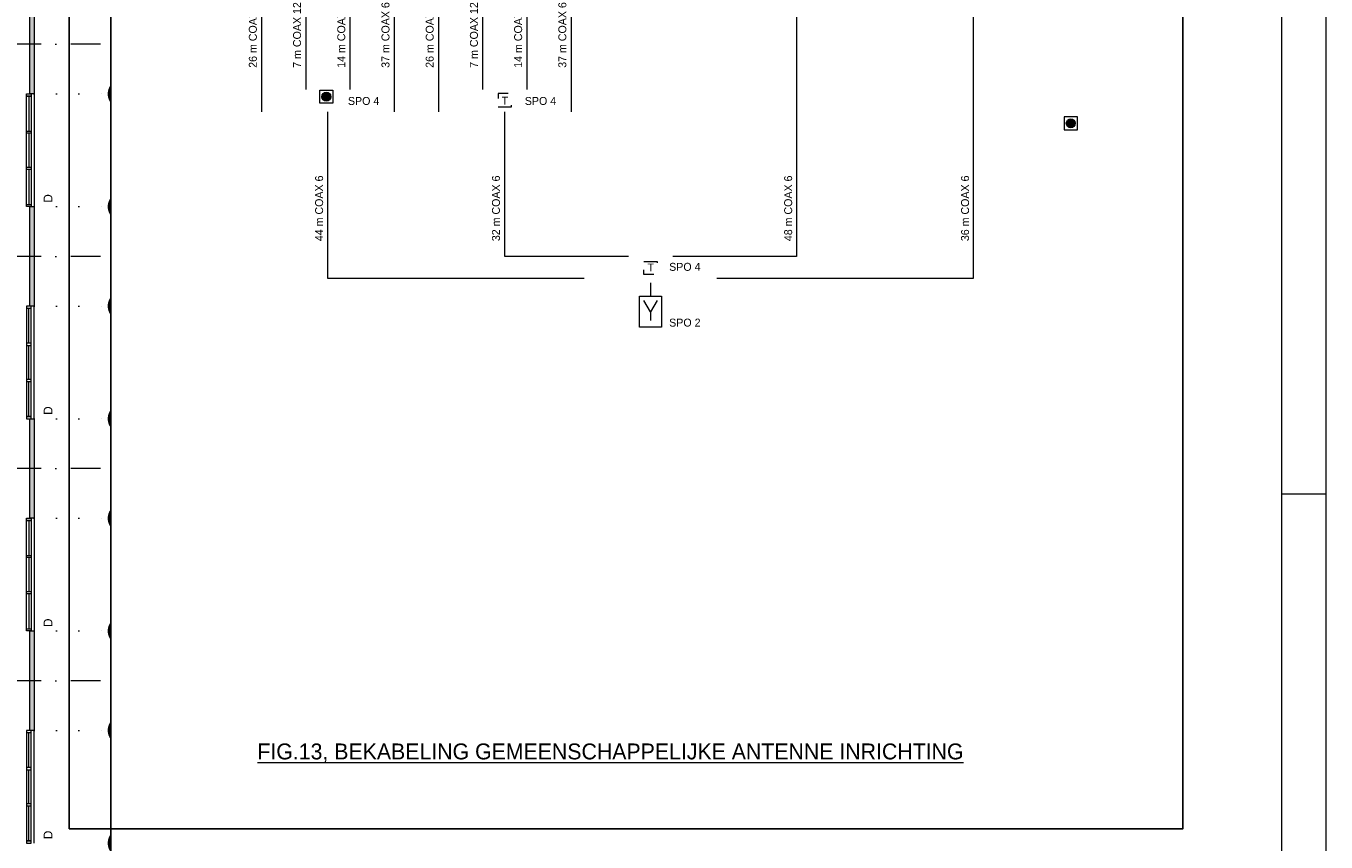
# Model space of a CAD drawing. Header units: millimetres. Extents: x 0 to 84100, y 0 to 59400.
# Tile 38 of 39: x 54700 to 84100, y 21826 to 40288. Entities that reach past the tile are written whole.
import ezdxf
from ezdxf.enums import TextEntityAlignment as Align
from ezdxf.xclip import XClip

# ---------------------------------------------------------------- set-up
doc = ezdxf.new("R2010")
doc.units = ezdxf.units.MM
doc.header["$PDMODE"] = 3
doc.header["$PDSIZE"] = 1
for name, pattern in [('DGN1', [504.6, 0, -504.6]), ('DGN2', [672.8, 336.4, -336.4]), ('DGN4', [1345.6, 672.8, -336.4, 0, -336.4])]:
    doc.linetypes.add(name, pattern=pattern)
for name, color, linetype in [('16', 7, 'Continuous'), ('29', 7, 'Continuous'), ('30', 7, 'Continuous'), ('32', 7, 'Continuous'), ('48', 7, 'Continuous'), ('56', 7, 'Continuous'), ('58', 7, 'Continuous'), ('KADER', 7, 'Continuous'), ('TRAP', 7, 'Continuous')]:
    doc.layers.add(name, color=color, linetype=linetype)
doc.styles.add('dgn000', font='dgn000.shx')
doc.styles.add('dgn001', font='dgn001.shx')
doc.styles.add('dgn003', font='dgn003.shx')
doc.styles.get("Standard").update_dxf_attribs({"font": 'arial.ttf'})
doc.dimstyles.get("Standard").update_dxf_attribs({"dimtxt": 0.18, "dimasz": 0.18, "dimexe": 0.18, "dimexo": 0.0625, "dimgap": 0.09, "dimtad": 0, "dimtih": 1, "dimtoh": 1, "dimdec": 4, "dimzin": 0, "dimdsep": 46, "dimtxsty": 'Standard', "dimcen": 0.09, "dimadec": 0, "dimazin": 0, "dimtfac": 1, "dimtdec": 4, "dimtofl": 0, "dimtmove": 0, "dimatfit": 3, "dimfxl": 1, "dimtolj": 1, "dimtzin": 0, "dimarcsym": 0})

# ---------------------------------------------------------------- blocks, each defined once
blk = doc.blocks.new('A1')
at = {"layer": 'KADER', "color": 1, "linetype": 'Continuous', "lineweight": 0}
for p, q in [((84100, 0), (84100, 59400)), ((83100, 29700), (84100, 29700))]:
    blk.add_line(p, q, dxfattribs=at)
at = {"layer": 'KADER', "color": 5, "linetype": 'Continuous', "lineweight": 0, "flags": 128}
blk.add_lwpolyline([(1000, 1000), (83100, 1000), (83100, 58400), (1000, 58400), (1000, 1000)], dxfattribs=at)
blk = doc.blocks.new('_DotSmall')
at = {"color": 0, "linetype": 'ByBlock', "const_width": 0.5}
blk.add_lwpolyline([(-0.0625, 0, 1), (0.0625, 0, 1)], format="xyb", close=True, dxfattribs=at)
blk = doc.blocks.new('*D19333')
at = {"layer": '58', "color": 3, "linetype": 'Continuous', "lineweight": 0, "transparency": 16777216}
for p, q in [((52064.76, 33017.77), (52064.76, 32292.77)), ((52064.76, 30767.77), (52064.76, 31492.77))]:
    blk.add_line(p, q, dxfattribs=at)
at = {"layer": 'Defpoints', "color": 0, "linetype": 'Continuous', "transparency": 16777216}
for p in [(50064.76, 33017.77), (52064.76, 33017.77), (50064.76, 30767.77)]:
    blk.add_point(p, dxfattribs=at)
at = {"layer": '58', "color": 3, "linetype": 'Continuous', "lineweight": 0, "transparency": 16777216, "xscale": 1080, "yscale": 1080, "zscale": 1080}
for p, rotation in [((52064.76, 33017.77), 90), ((52064.76, 30767.77), 270)]:
    blk.add_blockref('_DotSmall', p, dxfattribs=dict(at, rotation=rotation))
at = {"layer": '58', "color": 3, "linetype": 'Continuous', "lineweight": 0, "transparency": 16777216, "insert": (52064.76, 31892.77), "char_height": 200, "attachment_point": 5, "rotation": 270, "style": 'dgn003'}
blk.add_mtext('\\A1;2250', dxfattribs=at)
blk = doc.blocks.new('*D19334')
at = {"layer": '58', "color": 3, "linetype": 'Continuous', "lineweight": 0, "transparency": 16777216}
for p, q in [((52064.76, 30767.77), (52064.76, 29892.77)), ((52064.76, 28217.77), (52064.76, 29092.77))]:
    blk.add_line(p, q, dxfattribs=at)
at = {"layer": 'Defpoints', "color": 0, "linetype": 'Continuous', "transparency": 16777216}
for p in [(50064.76, 30767.77), (52064.76, 30767.77), (50064.76, 28217.77)]:
    blk.add_point(p, dxfattribs=at)
at = {"layer": '58', "color": 3, "linetype": 'Continuous', "lineweight": 0, "transparency": 16777216, "xscale": 1080, "yscale": 1080, "zscale": 1080}
for p, rotation in [((52064.76, 30767.77), 90), ((52064.76, 28217.77), 270)]:
    blk.add_blockref('_DotSmall', p, dxfattribs=dict(at, rotation=rotation))
at = {"layer": '58', "color": 3, "linetype": 'Continuous', "lineweight": 0, "transparency": 16777216, "insert": (52064.76, 29492.77), "char_height": 200, "attachment_point": 5, "rotation": 270, "style": 'dgn003'}
blk.add_mtext('\\A1;2550', dxfattribs=at)
blk = doc.blocks.new('*D19335')
at = {"layer": '58', "color": 3, "linetype": 'Continuous', "lineweight": 0, "transparency": 16777216}
for p, q in [((52064.76, 28217.77), (52064.76, 27492.77)), ((52064.76, 25967.77), (52064.76, 26692.77))]:
    blk.add_line(p, q, dxfattribs=at)
at = {"layer": 'Defpoints', "color": 0, "linetype": 'Continuous', "transparency": 16777216}
for p in [(50064.76, 28217.77), (52064.76, 28217.77), (50064.76, 25967.77)]:
    blk.add_point(p, dxfattribs=at)
at = {"layer": '58', "color": 3, "linetype": 'Continuous', "lineweight": 0, "transparency": 16777216, "xscale": 1080, "yscale": 1080, "zscale": 1080}
for p, rotation in [((52064.76, 28217.77), 90), ((52064.76, 25967.77), 270)]:
    blk.add_blockref('_DotSmall', p, dxfattribs=dict(at, rotation=rotation))
at = {"layer": '58', "color": 3, "linetype": 'Continuous', "lineweight": 0, "transparency": 16777216, "insert": (52064.76, 27092.77), "char_height": 200, "attachment_point": 5, "rotation": 270, "style": 'dgn003'}
blk.add_mtext('\\A1;2250', dxfattribs=at)
blk = doc.blocks.new('*D19336')
at = {"layer": '58', "color": 3, "linetype": 'Continuous', "lineweight": 0, "transparency": 16777216}
for p, q in [((52064.76, 25967.77), (52064.76, 25092.77)), ((52064.76, 23417.77), (52064.76, 24292.77))]:
    blk.add_line(p, q, dxfattribs=at)
at = {"layer": 'Defpoints', "color": 0, "linetype": 'Continuous', "transparency": 16777216}
for p in [(50064.76, 25967.77), (50064.76, 23417.77), (52064.76, 23417.77)]:
    blk.add_point(p, dxfattribs=at)
at = {"layer": '58', "color": 3, "linetype": 'Continuous', "lineweight": 0, "transparency": 16777216, "xscale": 1080, "yscale": 1080, "zscale": 1080}
for p, rotation in [((52064.76, 25967.77), 90), ((52064.76, 23417.77), 270)]:
    blk.add_blockref('_DotSmall', p, dxfattribs=dict(at, rotation=rotation))
at = {"layer": '58', "color": 3, "linetype": 'Continuous', "lineweight": 0, "transparency": 16777216, "insert": (52064.76, 24692.77), "char_height": 200, "attachment_point": 5, "rotation": 90, "style": 'dgn003'}
blk.add_mtext('\\A1;2550', dxfattribs=at)
blk = doc.blocks.new('*D19337')
at = {"layer": '58', "color": 3, "linetype": 'Continuous', "lineweight": 0, "transparency": 16777216}
for p, q in [((52064.76, 23417.77), (52064.76, 22692.77)), ((52064.76, 21167.77), (52064.76, 21892.77))]:
    blk.add_line(p, q, dxfattribs=at)
at = {"layer": 'Defpoints', "color": 0, "linetype": 'Continuous', "transparency": 16777216}
for p in [(50064.76, 23417.77), (52064.76, 23417.77), (50064.76, 21167.77)]:
    blk.add_point(p, dxfattribs=at)
at = {"layer": '58', "color": 3, "linetype": 'Continuous', "lineweight": 0, "transparency": 16777216, "xscale": 1080, "yscale": 1080, "zscale": 1080}
for p, rotation in [((52064.76, 23417.77), 90), ((52064.76, 21167.77), 270)]:
    blk.add_blockref('_DotSmall', p, dxfattribs=dict(at, rotation=rotation))
at = {"layer": '58', "color": 3, "linetype": 'Continuous', "lineweight": 0, "transparency": 16777216, "insert": (52064.76, 22292.77), "char_height": 200, "attachment_point": 5, "rotation": 270, "style": 'dgn003'}
blk.add_mtext('\\A1;2250', dxfattribs=at)
blk = doc.blocks.new('*D19338')
at = {"layer": '58', "color": 3, "linetype": 'Continuous', "lineweight": 0, "transparency": 16777216}
for p, q in [((52064.76, 21167.77), (52064.76, 20292.77)), ((52064.76, 18617.77), (52064.76, 19492.77))]:
    blk.add_line(p, q, dxfattribs=at)
at = {"layer": 'Defpoints', "color": 0, "linetype": 'Continuous', "transparency": 16777216}
for p in [(50064.76, 21167.77), (52064.76, 21167.77), (50064.76, 18617.77)]:
    blk.add_point(p, dxfattribs=at)
at = {"layer": '58', "color": 3, "linetype": 'Continuous', "lineweight": 0, "transparency": 16777216, "xscale": 1080, "yscale": 1080, "zscale": 1080}
for p, rotation in [((52064.76, 21167.77), 90), ((52064.76, 18617.77), 270)]:
    blk.add_blockref('_DotSmall', p, dxfattribs=dict(at, rotation=rotation))
at = {"layer": '58', "color": 3, "linetype": 'Continuous', "lineweight": 0, "transparency": 16777216, "insert": (52064.76, 19892.77), "char_height": 200, "attachment_point": 5, "rotation": 270, "style": 'dgn003'}
blk.add_mtext('\\A1;2550', dxfattribs=at)
blk = doc.blocks.new('*D19339')
at = {"layer": '58', "color": 3, "linetype": 'Continuous', "lineweight": 0, "transparency": 16777216}
for p, q in [((52064.76, 18617.77), (52064.76, 17892.77)), ((52064.76, 16367.77), (52064.76, 17092.77))]:
    blk.add_line(p, q, dxfattribs=at)
at = {"layer": 'Defpoints', "color": 0, "linetype": 'Continuous', "transparency": 16777216}
for p in [(50064.76, 18617.77), (52064.76, 18617.77), (50064.76, 16367.77)]:
    blk.add_point(p, dxfattribs=at)
at = {"layer": '58', "color": 3, "linetype": 'Continuous', "lineweight": 0, "transparency": 16777216, "xscale": 1080, "yscale": 1080, "zscale": 1080}
for p, rotation in [((52064.76, 18617.77), 90), ((52064.76, 16367.77), 270)]:
    blk.add_blockref('_DotSmall', p, dxfattribs=dict(at, rotation=rotation))
at = {"layer": '58', "color": 3, "linetype": 'Continuous', "lineweight": 0, "transparency": 16777216, "insert": (52064.76, 17492.77), "char_height": 200, "attachment_point": 5, "rotation": 270, "style": 'dgn003'}
blk.add_mtext('\\A1;2250', dxfattribs=at)
blk = doc.blocks.new('*D19340')
at = {"layer": '58', "color": 3, "linetype": 'Continuous', "lineweight": 0, "transparency": 16777216}
for p, q in [((52064.76, 16367.77), (52064.76, 15492.77)), ((52064.76, 13817.77), (52064.76, 14692.77))]:
    blk.add_line(p, q, dxfattribs=at)
at = {"layer": 'Defpoints', "color": 0, "linetype": 'Continuous', "transparency": 16777216}
for p in [(50064.76, 16367.77), (50064.76, 13817.77), (52064.76, 13817.77)]:
    blk.add_point(p, dxfattribs=at)
at = {"layer": '58', "color": 3, "linetype": 'Continuous', "lineweight": 0, "transparency": 16777216, "xscale": 1080, "yscale": 1080, "zscale": 1080}
for p, rotation in [((52064.76, 16367.77), 90), ((52064.76, 13817.77), 270)]:
    blk.add_blockref('_DotSmall', p, dxfattribs=dict(at, rotation=rotation))
at = {"layer": '58', "color": 3, "linetype": 'Continuous', "lineweight": 0, "transparency": 16777216, "insert": (52064.76, 15092.77), "char_height": 200, "attachment_point": 5, "rotation": 90, "style": 'dgn003'}
blk.add_mtext('\\A1;2550', dxfattribs=at)
blk = doc.blocks.new('*D19341')
at = {"layer": '58', "color": 3, "linetype": 'Continuous', "lineweight": 0, "transparency": 16777216}
for p, q in [((52064.76, 13817.77), (52064.76, 13092.77)), ((52064.76, 11567.77), (52064.76, 12292.77))]:
    blk.add_line(p, q, dxfattribs=at)
at = {"layer": 'Defpoints', "color": 0, "linetype": 'Continuous', "transparency": 16777216}
for p in [(50064.76, 13817.77), (52064.76, 13817.77), (50064.76, 11567.77)]:
    blk.add_point(p, dxfattribs=at)
at = {"layer": '58', "color": 3, "linetype": 'Continuous', "lineweight": 0, "transparency": 16777216, "xscale": 1080, "yscale": 1080, "zscale": 1080}
for p, rotation in [((52064.76, 13817.77), 90), ((52064.76, 11567.77), 270)]:
    blk.add_blockref('_DotSmall', p, dxfattribs=dict(at, rotation=rotation))
at = {"layer": '58', "color": 3, "linetype": 'Continuous', "lineweight": 0, "transparency": 16777216, "insert": (52064.76, 12692.77), "char_height": 200, "attachment_point": 5, "rotation": 270, "style": 'dgn003'}
blk.add_mtext('\\A1;2250', dxfattribs=at)
blk = doc.blocks.new('AnonymousCell')
at = {"layer": 'TRAP', "color": 1, "linetype": 'DGN2', "lineweight": 0, "flags": 128}
blk.add_lwpolyline([(-150, -139), (150, -139), (150, 161), (-150, 161), (-150, -139)], dxfattribs=at)
at = {"layer": 'TRAP', "color": 1, "linetype": 'DGN2', "lineweight": 0, "style": 'dgn001'}
blk.add_text('T', height=180, dxfattribs=at).set_placement((-68.01, -90))
blk = doc.blocks.new('EAD0')
at = {"layer": '29'}
h = blk.add_hatch(color=3, dxfattribs=at)
edge = h.paths.add_edge_path()
edge.add_arc((0, 0), 100, 0, 360)
at = {"layer": '29', "color": 3, "linetype": 'Continuous', "lineweight": 0}
blk.add_circle((0, 0), 100, dxfattribs=at)
blk = doc.blocks.new('AnonymousCell1')
at = {"layer": '29', "color": 1, "linetype": 'Continuous', "lineweight": 0, "flags": 128}
blk.add_lwpolyline([(-184, -240), (116, -240), (116, 60), (-184, 60), (-184, -240)], dxfattribs=at)
at = {"color": 1, "linetype": 'Continuous', "lineweight": 0}
blk.add_blockref('EAD0', (-34, -90), dxfattribs=at)
blk = doc.blocks.new('EAD01')
at = {"layer": '29'}
h = blk.add_hatch(color=3, dxfattribs=at)
edge = h.paths.add_edge_path()
edge.add_arc((0, 0), 100, 0, 360)
at = {"layer": '29', "color": 3, "linetype": 'Continuous', "lineweight": 0}
blk.add_circle((0, 0), 100, dxfattribs=at)
blk = doc.blocks.new('AnonymousCell2')
at = {"layer": '29', "color": 1, "linetype": 'Continuous', "lineweight": 0, "flags": 128}
blk.add_lwpolyline([(-184, 240), (116, 240), (116, -60), (-184, -60), (-184, 240)], dxfattribs=at)
at = {"color": 1, "linetype": 'Continuous', "lineweight": 0}
blk.add_blockref('EAD01', (-34, 90), dxfattribs=at)
blk = doc.blocks.new('AnonymousCell3')
at = {"layer": 'TRAP', "color": 1, "linetype": 'DGN2', "lineweight": 0, "flags": 128}
blk.add_lwpolyline([(-150, -139), (150, -139), (150, 161), (-150, 161), (-150, -139)], dxfattribs=at)
at = {"layer": 'TRAP', "color": 1, "linetype": 'DGN2', "lineweight": 0, "style": 'dgn001'}
blk.add_text('T', height=180, dxfattribs=at).set_placement((-68, -90))
blk = doc.blocks.new('AnonymousCell4')
at = {"layer": 'TRAP', "color": 1, "linetype": 'DGN2', "lineweight": 0, "flags": 128}
blk.add_lwpolyline([(-150, 139), (150, 139), (150, -161), (-150, -161), (-150, 139)], dxfattribs=at)
at = {"layer": 'TRAP', "color": 1, "linetype": 'DGN2', "lineweight": 0, "style": 'dgn001'}
blk.add_text('T', height=180, dxfattribs=at).set_placement((-68, -90))
blk = doc.blocks.new('EAD02')
at = {"layer": '29'}
h = blk.add_hatch(color=3, dxfattribs=at)
edge = h.paths.add_edge_path()
edge.add_arc((0, 0), 100, 0, 360)
at = {"layer": '29', "color": 3, "linetype": 'Continuous', "lineweight": 0}
blk.add_circle((0, 0), 100, dxfattribs=at)
blk = doc.blocks.new('AnonymousCell5')
at = {"layer": '29', "color": 1, "linetype": 'Continuous', "lineweight": 0, "flags": 128}
blk.add_lwpolyline([(-184, -240), (116, -240), (116, 60), (-184, 60), (-184, -240)], dxfattribs=at)
at = {"color": 1, "linetype": 'Continuous', "lineweight": 0}
blk.add_blockref('EAD02', (-34, -90), dxfattribs=at)
blk = doc.blocks.new('50E03_329_E11 - Default')
at = {"layer": '29', "color": 1, "linetype": 'Continuous', "lineweight": 0}
for p, q in [((21961.24, 33440.55), (21961.24, 27961.55)), ((22961.24, 33440.55), (22961.24, 28461.55)), ((23961.24, 33440.55), (23961.24, 28461.55)), ((24961.24, 33440.55), (24961.24, 27961.55)), ((25961.24, 33440.55), (25961.24, 27961.55)), ((26961.24, 33440.55), (26961.24, 28461.55)), ((27961.24, 33440.55), (27961.24, 28461.55)), ((28961.24, 33440.55), (28961.24, 27961.55)), ((11365.24, 26651.55), (11365.24, 21172.55)), ((12365.24, 26651.55), (12365.24, 21672.55)), ((13365.24, 26651.55), (13365.24, 21672.55)), ((14365.24, 26651.55), (14365.24, 21172.55)), ((15365.24, 26651.55), (15365.24, 21172.55)), ((16365.24, 26651.55), (16365.24, 21672.55)), ((17365.24, 26651.55), (17365.24, 21672.55)), ((18365.24, 26651.55), (18365.24, 21172.55)), ((20163.24, 17297.55), (20163.24, 16997.55)), ((20163.24, 16647.55), (20163.24, 16447.55))]:
    blk.add_line(p, q, dxfattribs=at)
at = {"layer": '29', "color": 1, "linetype": 'DGN2', "lineweight": 0, "flags": 128}
blk.add_lwpolyline([(6854.67, 37224), (32438.67, 37224), (32438.67, 4776), (6854.67, 4776), (6854.67, 37224)], dxfattribs=at)
at = {"layer": '29', "color": 1, "linetype": 'Continuous', "lineweight": 0, "flags": 128}
for points in [[(21761.24, 33440.55), (22161.24, 33440.55), (22161.24, 33840.55), (21761.24, 33840.55), (21761.24, 33440.55)], [(22761.24, 33440.55), (23161.24, 33440.55), (23161.24, 33840.55), (22761.24, 33840.55), (22761.24, 33440.55)], [(23761.24, 33440.55), (24161.24, 33440.55), (24161.24, 33840.55), (23761.24, 33840.55), (23761.24, 33440.55)], [(24761.24, 33440.55), (25161.24, 33440.55), (25161.24, 33840.55), (24761.24, 33840.55), (24761.24, 33440.55)], [(25761.24, 33440.55), (26161.24, 33440.55), (26161.24, 33840.55), (25761.24, 33840.55), (25761.24, 33440.55)], [(26761.24, 33440.55), (27161.24, 33440.55), (27161.24, 33840.55), (26761.24, 33840.55), (26761.24, 33440.55)], [(27761.24, 33440.55), (28161.24, 33440.55), (28161.24, 33840.55), (27761.24, 33840.55), (27761.24, 33440.55)], [(28761.24, 33440.55), (29161.24, 33440.55), (29161.24, 33840.55), (28761.24, 33840.55), (28761.24, 33440.55)], [(27461.24, 27961.55), (27461.24, 17397.55), (21663.24, 17397.55)], [(23461.24, 27861.55), (23461.24, 17897.55), (20663.24, 17897.55)], [(11165.24, 26651.55), (11565.24, 26651.55), (11565.24, 27051.55), (11165.24, 27051.55), (11165.24, 26651.55)], [(12165.24, 26651.55), (12565.24, 26651.55), (12565.24, 27051.55), (12165.24, 27051.55), (12165.24, 26651.55)], [(13165.24, 26651.55), (13565.24, 26651.55), (13565.24, 27051.55), (13165.24, 27051.55), (13165.24, 26651.55)], [(14165.24, 26651.55), (14565.24, 26651.55), (14565.24, 27051.55), (14165.24, 27051.55), (14165.24, 26651.55)], [(15165.24, 26651.55), (15565.24, 26651.55), (15565.24, 27051.55), (15165.24, 27051.55), (15165.24, 26651.55)], [(16165.24, 26651.55), (16565.24, 26651.55), (16565.24, 27051.55), (16165.24, 27051.55), (16165.24, 26651.55)], [(17165.24, 26651.55), (17565.24, 26651.55), (17565.24, 27051.55), (17165.24, 27051.55), (17165.24, 26651.55)], [(18165.24, 26651.55), (18565.24, 26651.55), (18565.24, 27051.55), (18165.24, 27051.55), (18165.24, 26651.55)], [(18663.24, 17397.55), (12865.24, 17397.55), (12865.24, 21172.55)], [(19663.24, 17897.55), (16865.24, 17897.55), (16865.24, 21172.55)], [(19913.24, 16997.55), (20413.24, 16997.55), (20413.24, 16297.55), (19913.24, 16297.55), (19913.24, 16997.55)], [(20313.24, 16897.55), (20163.24, 16647.55), (20013.24, 16897.55)]]:
    blk.add_lwpolyline(points, dxfattribs=at)
at = {"color": 1, "linetype": 'Continuous', "lineweight": 0}
for name, p in [('AnonymousCell', (23461.24, 28211.55)), ('AnonymousCell1', (27461.24, 28211.55)), ('AnonymousCell2', (12865.24, 21422.55)), ('AnonymousCell3', (16865.24, 21422.55)), ('AnonymousCell5', (29700, 21000)), ('AnonymousCell4', (20163.24, 17647.55))]:
    blk.add_blockref(name, p, dxfattribs=at)
at = {"layer": '29', "color": 1, "linetype": 'Continuous', "lineweight": 0}
for s, height, style, p in [('COAX 12-6 (m)', 180, 'dgn000', (18732.24, 35488.55)), ('90m', 180, 'dgn000', (21760.24, 35488.55)), ('66m', 180, 'dgn000', (22760.24, 35488.55)), ('92m', 180, 'dgn000', (23760.24, 35488.55)), ('117m', 180, 'dgn000', (24760.24, 35488.55)), ('90m', 180, 'dgn000', (25760.24, 35488.55)), ('66m', 180, 'dgn000', (26760.24, 35488.55)), ('92m', 180, 'dgn000', (27760.24, 35488.55)), ('117m', 180, 'dgn000', (28760.24, 35488.55)), ('AANSLUITINGEN', 180, 'dgn000', (18732.24, 34988.55)), ('7', 180, 'dgn000', (21961.24, 34988.55)), ('5', 180, 'dgn000', (22961.24, 34988.55)), ('7', 180, 'dgn000', (23961.24, 34988.55)), ('7', 180, 'dgn000', (24961.24, 34988.55)), ('7', 180, 'dgn000', (25961.24, 34988.55)), ('5', 180, 'dgn000', (26961.24, 34988.55)), ('7', 180, 'dgn000', (27961.24, 34988.55)), ('7', 180, 'dgn000', (28961.24, 34988.55)), ('AFSL. WEERSTAND', 180, 'dgn000', (18732.24, 34488.55)), ('1', 180, 'dgn000', (21961.24, 34488.55)), ('3', 180, 'dgn000', (22961.24, 34488.55)), ('1', 180, 'dgn000', (23961.24, 34488.55)), ('1', 180, 'dgn000', (24961.24, 34488.55)), ('1', 180, 'dgn000', (25961.24, 34488.55)), ('3', 180, 'dgn000', (26961.24, 34488.55)), ('1', 180, 'dgn000', (27961.24, 34488.55)), ('1', 180, 'dgn000', (28961.24, 34488.55)), ('%%uMINISTER 8%%u', 180, 'dgn001', (29418.24, 33643.55)), ('A2', 180, 'dgn000', (21809.24, 33548.55)), ('B2', 180, 'dgn000', (22809.24, 33548.55)), ('C2', 180, 'dgn000', (23809.24, 33548.55)), ('D2', 180, 'dgn000', (24809.24, 33548.55)), ('E2', 180, 'dgn000', (25809.24, 33548.55)), ('F2', 180, 'dgn000', (26809.24, 33548.55)), ('G2', 180, 'dgn000', (27809.24, 33548.55)), ('H2', 180, 'dgn000', (28809.24, 33548.55)), ('%%uVERDIEPING%%u', 180, 'dgn001', (29418.24, 31733.55)), ('COAX 12-6 (m)', 180, 'dgn000', (8136.24, 28699.55)), ('90m', 180, 'dgn000', (11164.24, 28699.55)), ('66m', 180, 'dgn000', (12164.24, 28699.55)), ('92m', 180, 'dgn000', (13164.24, 28699.55)), ('117m', 180, 'dgn000', (14164.24, 28699.55)), ('90m', 180, 'dgn000', (15164.24, 28699.55)), ('66m', 180, 'dgn000', (16164.24, 28699.55)), ('92m', 180, 'dgn000', (17164.24, 28699.55)), ('117m', 180, 'dgn000', (18164.24, 28699.55)), ('AANSLUITINGEN', 180, 'dgn000', (8136.24, 28199.55)), ('7', 180, 'dgn000', (11365.24, 28199.55)), ('5', 180, 'dgn000', (12365.24, 28199.55)), ('7', 180, 'dgn000', (13365.24, 28199.55)), ('7', 180, 'dgn000', (14365.24, 28199.55)), ('7', 180, 'dgn000', (15365.24, 28199.55)), ('5', 180, 'dgn000', (16365.24, 28199.55)), ('7', 180, 'dgn000', (17365.24, 28199.55)), ('7', 180, 'dgn000', (18365.24, 28199.55)), ('SPO 4', 180, 'dgn001', (23926.24, 28115.55)), ('SPO 4', 180, 'dgn001', (27926.24, 28115.55)), ('AFSL. WEERSTAND', 180, 'dgn000', (8136.24, 27699.55)), ('1', 180, 'dgn000', (11365.24, 27699.55)), ('3', 180, 'dgn000', (12365.24, 27699.55)), ('1', 180, 'dgn000', (13365.24, 27699.55)), ('1', 180, 'dgn000', (14365.24, 27699.55)), ('1', 180, 'dgn000', (15365.24, 27699.55)), ('3', 180, 'dgn000', (16365.24, 27699.55)), ('1', 180, 'dgn000', (17365.24, 27699.55)), ('1', 180, 'dgn000', (18365.24, 27699.55)), ('MINISTER 8', 180, 'dgn001', (18811.24, 26884.55)), ('A1', 180, 'dgn000', (11213.24, 26759.55)), ('B1', 180, 'dgn000', (12213.24, 26759.55)), ('C1', 180, 'dgn000', (13213.24, 26759.55)), ('D1', 180, 'dgn000', (14213.24, 26759.55)), ('E1', 180, 'dgn000', (15213.24, 26759.55)), ('F1', 180, 'dgn000', (16213.24, 26759.55)), ('G1', 180, 'dgn000', (17213.24, 26759.55)), ('H1', 180, 'dgn000', (18213.24, 26759.55)), ('%%uBEGANE GROND%%u', 180, 'dgn001', (18811.24, 25281.55)), ('SPO 4', 180, 'dgn001', (13319.24, 21325.55)), ('SPO 4', 180, 'dgn001', (17319.24, 21325.55)), ('SPO 4', 180, 'dgn001', (20584.24, 17572.55)), ('SPO 2', 180, 'dgn001', (20584.24, 16310.55)), ('%%uFIG.13, BEKABELING GEMEENSCHAPPELIJKE ANTENNE INRICHTING%%u', 360, 'dgn001', (11271.24, 6518.55))]:
    blk.add_text(s, height=height, dxfattribs=dict(at, style=style)).set_placement(p)
at = {"layer": '29', "color": 1, "linetype": 'Continuous', "lineweight": 0, "style": 'dgn000'}
for s, p in [('26 m COAX 12', (21854.24, 28954.55)), ('7 m COAX 12', (22854.24, 28954.55)), ('14 m COAX 12', (23854.24, 28954.55)), ('37 m COAX 6', (24854.24, 28954.55)), ('26 m COAX 12', (25854.24, 28954.55)), ('7 m COAX 12', (26854.24, 28954.55)), ('14 m COAX 12', (27854.24, 28954.55)), ('37 m COAX 6', (28854.24, 28954.55)), ('26 m COAX 12', (11258.24, 22165.55)), ('7 m COAX 12', (12258.24, 22165.55)), ('14 m COAX 12', (13258.24, 22165.55)), ('37 m COAX 6', (14258.24, 22165.55)), ('26 m COAX 12', (15258.24, 22165.55)), ('7 m COAX 12', (16258.24, 22165.55)), ('14 m COAX 12', (17258.24, 22165.55)), ('37 m COAX 6', (18258.24, 22165.55)), ('44 m COAX 6', (12757.24, 18243.55)), ('32 m COAX 6', (16757.24, 18243.55)), ('48 m COAX 6', (23365.24, 18243.55)), ('36 m COAX 6', (27365.24, 18243.55))]:
    blk.add_text(s, height=180, rotation=90, dxfattribs=at).set_placement(p)
at = {"layer": '29', "color": 1, "linetype": 'Continuous', "lineweight": 0, "insert": (6854.67, 38472), "char_height": 250, "attachment_point": 4, "line_spacing_factor": 1.2, "style": 'dgn001'}
blk.add_mtext('Let op ! : Dit is ook gebruikt als een reference file\\PZie ook tekening 50E03 329 E15 en 50E03 329 E16', dxfattribs=at)
blk = doc.blocks.new('AnonymousCell107')
at = {"color": 1, "linetype": 'Continuous', "lineweight": 0}
blk.add_blockref('A1', (-42050, -29700), dxfattribs=at)
blk = doc.blocks.new('50E03_329_B02 - Default')
at = {"layer": '16'}
for points in [[(49964.76, 30767.77), (49964.76, 33017.77), (50064.76, 33017.77), (50064.76, 30767.77)], [(49964.76, 25967.77), (49964.76, 28217.77), (50064.76, 28217.77), (50064.76, 25967.77)], [(49964.76, 21167.77), (49964.76, 23417.77), (50064.76, 23417.77), (50064.76, 21167.77)], [(49964.76, 16367.77), (49964.76, 18617.77), (50064.76, 18617.77), (50064.76, 16367.77)]]:
    blk.add_hatch(color=7, dxfattribs=at).paths.add_polyline_path(points)
at = {"layer": '16', "color": 92, "linetype": 'Continuous', "lineweight": 0, "true_color": 0x00e100, "flags": 128}
for points in [[(49964.76, 30767.77), (49964.76, 33017.77), (50064.76, 33017.77), (50064.76, 30767.77), (49964.76, 30767.77)], [(49964.76, 25967.77), (49964.76, 28217.77), (50064.76, 28217.77), (50064.76, 25967.77), (49964.76, 25967.77)], [(49964.76, 21167.77), (49964.76, 23417.77), (50064.76, 23417.77), (50064.76, 21167.77), (49964.76, 21167.77)], [(49964.76, 16367.77), (49964.76, 18617.77), (50064.76, 18617.77), (50064.76, 16367.77), (49964.76, 16367.77)]]:
    blk.add_lwpolyline(points, dxfattribs=at)
at = {"layer": '16', "color": 7, "linetype": 'Continuous', "lineweight": 0, "flags": 128}
for points in [[(49964.76, 30767.77), (49964.76, 33017.77), (50064.76, 33017.77), (50064.76, 30767.77), (49964.76, 30767.77)], [(49964.76, 25967.77), (49964.76, 28217.77), (50064.76, 28217.77), (50064.76, 25967.77), (49964.76, 25967.77)], [(49964.76, 21167.77), (49964.76, 23417.77), (50064.76, 23417.77), (50064.76, 21167.77), (49964.76, 21167.77)], [(49964.76, 16367.77), (49964.76, 18617.77), (50064.76, 18617.77), (50064.76, 16367.77), (49964.76, 16367.77)]]:
    blk.add_lwpolyline(points, dxfattribs=at)
at = {"layer": '30', "color": 3, "linetype": 'Continuous', "lineweight": 0}
for p, q in [((50064.76, 30767.77), (50064.76, 28217.77)), ((50064.76, 23417.77), (50064.76, 25967.77)), ((50064.76, 21167.77), (50064.76, 18617.77)), ((50064.76, 13817.77), (50064.76, 16367.77))]:
    blk.add_line(p, q, dxfattribs=at)
at = {"layer": '32', "color": 3, "linetype": 'Continuous', "lineweight": 0}
for p, q in [((49894.76, 28267.77), (49894.76, 30717.77)), ((49894.76, 30717.77), (49994.76, 30717.77)), ((49944.76, 30717.77), (49944.76, 29926.1)), ((49994.76, 30717.77), (49994.76, 28217.77)), ((49944.76, 29876.1), (49944.76, 29109.43)), ((49944.76, 29059.43), (49944.76, 28267.77)), ((49894.76, 25917.77), (49894.76, 23467.77)), ((49944.76, 25126.11), (49944.76, 25917.77)), ((49994.76, 23467.77), (49994.76, 25967.77)), ((49944.76, 24309.44), (49944.76, 25076.11)), ((49944.76, 23467.77), (49944.76, 24259.44)), ((49894.76, 23467.77), (49994.76, 23467.77)), ((49894.76, 18667.77), (49894.76, 21117.77)), ((49894.76, 21117.77), (49994.76, 21117.77)), ((49944.76, 21117.77), (49944.76, 20326.1)), ((49994.76, 21117.77), (49994.76, 18617.77)), ((49944.76, 20276.1), (49944.76, 19509.43)), ((49944.76, 19459.43), (49944.76, 18667.77)), ((49894.76, 16317.77), (49894.76, 13867.77)), ((49944.76, 15526.11), (49944.76, 16317.77)), ((49994.76, 13867.77), (49994.76, 16367.77)), ((49944.76, 14709.44), (49944.76, 15476.11)), ((49944.76, 13867.77), (49944.76, 14659.44)), ((49894.76, 13867.77), (49994.76, 13867.77))]:
    blk.add_line(p, q, dxfattribs=at)
at = {"layer": '32', "color": 3, "linetype": 'Continuous', "lineweight": 0, "flags": 128}
for points in [[(49994.76, 30767.77), (49994.76, 30717.77), (49894.76, 30717.77), (49894.76, 30767.77), (49994.76, 30767.77)], [(49994.76, 29926.1), (49994.76, 29876.1), (49894.76, 29876.1), (49894.76, 29926.1), (49994.76, 29926.1)], [(49994.76, 29109.43), (49994.76, 29059.43), (49894.76, 29059.43), (49894.76, 29109.43), (49994.76, 29109.43)], [(49994.76, 28267.77), (49994.76, 28217.77), (49894.76, 28217.77), (49894.76, 28267.77), (49994.76, 28267.77)], [(49994.76, 25917.77), (49994.76, 25967.77), (49894.76, 25967.77), (49894.76, 25917.77), (49994.76, 25917.77)], [(49994.76, 25076.11), (49994.76, 25126.11), (49894.76, 25126.11), (49894.76, 25076.11), (49994.76, 25076.11)], [(49994.76, 24259.44), (49994.76, 24309.44), (49894.76, 24309.44), (49894.76, 24259.44), (49994.76, 24259.44)], [(49994.76, 23417.77), (49994.76, 23467.77), (49894.76, 23467.77), (49894.76, 23417.77), (49994.76, 23417.77)], [(49994.76, 21167.77), (49994.76, 21117.77), (49894.76, 21117.77), (49894.76, 21167.77), (49994.76, 21167.77)], [(49994.76, 20326.1), (49994.76, 20276.1), (49894.76, 20276.1), (49894.76, 20326.1), (49994.76, 20326.1)], [(49994.76, 19509.43), (49994.76, 19459.43), (49894.76, 19459.43), (49894.76, 19509.43), (49994.76, 19509.43)], [(49994.76, 18667.77), (49994.76, 18617.77), (49894.76, 18617.77), (49894.76, 18667.77), (49994.76, 18667.77)], [(49994.76, 16317.77), (49994.76, 16367.77), (49894.76, 16367.77), (49894.76, 16317.77), (49994.76, 16317.77)], [(49994.76, 15476.11), (49994.76, 15526.11), (49894.76, 15526.11), (49894.76, 15476.11), (49994.76, 15476.11)], [(49994.76, 14659.44), (49994.76, 14709.44), (49894.76, 14709.44), (49894.76, 14659.44), (49994.76, 14659.44)], [(49994.76, 13817.77), (49994.76, 13867.77), (49894.76, 13867.77), (49894.76, 13817.77), (49994.76, 13817.77)]]:
    blk.add_lwpolyline(points, dxfattribs=at)
at = {"layer": '56', "color": 3, "linetype": 'DGN4', "lineweight": 0}
for p, q in [((51564.76, 31892.77), (-3435.24, 31892.77)), ((51564.76, 27092.77), (-3435.24, 27092.77)), ((51564.76, 22292.77), (-3435.24, 22292.77)), ((51564.76, 17492.77), (-3435.24, 17492.77))]:
    blk.add_line(p, q, dxfattribs=at)
at = {"layer": '58', "color": 3, "linetype": 'DGN1', "lineweight": 0}
for p, q in [((50064.76, 30767.77), (52064.76, 30767.77)), ((50064.76, 28217.77), (52064.76, 28217.77)), ((50064.76, 25967.77), (52064.76, 25967.77)), ((50064.76, 23417.77), (52064.76, 23417.77)), ((50064.76, 21167.77), (52064.76, 21167.77)), ((50064.76, 18617.77), (52064.76, 18617.77)), ((50064.76, 16367.77), (52064.76, 16367.77))]:
    blk.add_line(p, q, dxfattribs=at)
at = {"color": 7, "linetype": 'Continuous', "lineweight": 0}
blk.add_blockref('A1', (-8492.96, -3060.21), dxfattribs=at)
at = {"layer": '48', "color": 7, "linetype": 'Continuous', "lineweight": 0, "style": 'dgn003'}
for p in [(50378.06, 28402.78), (50378.06, 23602.78), (50378.06, 18802.78), (50378.06, 14002.78)]:
    blk.add_text('D', height=200, rotation=90, dxfattribs=at).set_placement(p, align=Align.MIDDLE_CENTER)
at = {"layer": '58', "color": 3, "linetype": 'Continuous', "lineweight": 0}
for base, p1, p2, angle, picture, middle, turn in [((52064.76, 33017.77), (50064.76, 30767.77), (50064.76, 33017.77), 270, '*D19333', (52064.76, 31892.77), 270), ((52064.76, 30767.77), (50064.76, 28217.77), (50064.76, 30767.77), 270, '*D19334', (52064.76, 29492.77), 270), ((52064.76, 28217.77), (50064.76, 25967.77), (50064.76, 28217.77), 270, '*D19335', (52064.76, 27092.77), 270), ((52064.76, 23417.77), (50064.76, 25967.77), (50064.76, 23417.77), 90, '*D19336', (52064.76, 24692.77), 90), ((52064.76, 23417.77), (50064.76, 21167.77), (50064.76, 23417.77), 270, '*D19337', (52064.76, 22292.77), 270), ((52064.76, 21167.77), (50064.76, 18617.77), (50064.76, 21167.77), 270, '*D19338', (52064.76, 19892.77), 270), ((52064.76, 18617.77), (50064.76, 16367.77), (50064.76, 18617.77), 270, '*D19339', (52064.76, 17492.77), 270), ((52064.76, 13817.77), (50064.76, 16367.77), (50064.76, 13817.77), 90, '*D19340', (52064.76, 15092.77), 90), ((52064.76, 13817.77), (50064.76, 11567.77), (50064.76, 13817.77), 270, '*D19341', (52064.76, 12692.77), 270)]:
    dim = blk.add_linear_dim(base=base, p1=p1, p2=p2, angle=angle, dimstyle='Standard', override={"dimscale": 1, "dimtxt": 200, "dimasz": 1080, "dimexe": 0, "dimexo": 0, "dimgap": 100, "dimtad": 1, "dimjust": 0, "dimtih": 0, "dimtoh": 0, "dimdec": 0, "dimlfac": 1, "dimzin": 11, "dimdsep": 46, "dimlunit": 2, "dimpost": '<>', "dimtxsty": 'dgn003', "dimblk1": 'DotSmall', "dimblk2": 'DotSmall', "dimsah": 1, "dimcen": 0, "dimse1": 1, "dimse2": 1, "dimclrd": 3, "dimclre": 3, "dimclrt": 3, "dimtol": 0, "dimtix": 1, "dimtofl": 1, "dimatfit": 3, "dimfrac": 1, "dimtolj": 1, "dimlwd": 0, "dimlwe": 0}, dxfattribs=at)
    dim.commit()
    dim.dimension.update_dxf_attribs({"geometry": picture, "text_midpoint": middle, "text_rotation": turn})

msp = doc.modelspace()

# ---------------------------------------------------------------- block references
at = {"color": 1, "linetype": 'Continuous', "lineweight": 0}
msp.add_blockref('AnonymousCell107', (42050, 29700), dxfattribs=at)
ref = msp.add_blockref('50E03_329_B02 - Default', (4820.03, 7983.03))
XClip(ref).set_block_clipping_path([(-3447.2, 1205.47), (51798.68, 50007.99)])
ref = msp.add_blockref('50E03_329_E11 - Default', (48661.34, 17175.99))
XClip(ref).set_block_clipping_path([(7017.12, 4944.45), (32199.08, 36934.57)])

doc.saveas('drawing.dxf')
